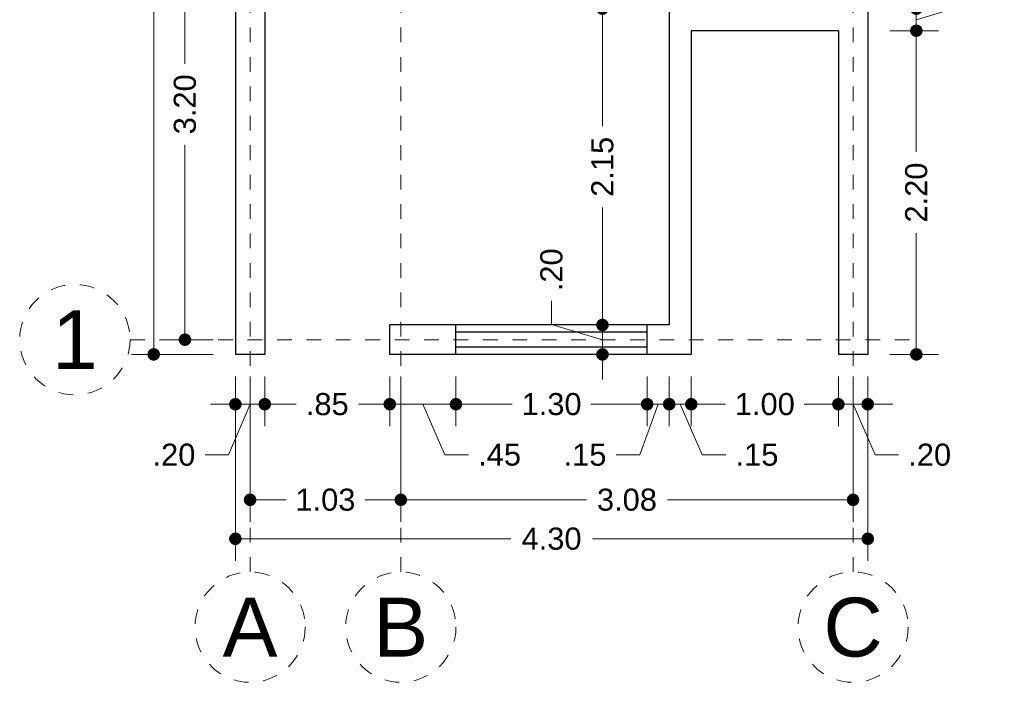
# Model space of a CAD drawing. Header units: millimetres. Extents: x 2567.1 to 2573.8, y 870.9 to 891.1.
# Tile 1 of 3: x 2567.1 to 2573.8, y 870.9 to 875.4. Entities that reach past the tile are written whole.
import ezdxf
from ezdxf.enums import TextEntityAlignment as Align

# ---------------------------------------------------------------- set-up
doc = ezdxf.new("R2010")
doc.units = ezdxf.units.MM
doc.header["$LTSCALE"] = 0.001
doc.linetypes.add('CENTER2', pattern=[28.575, 19.05, -3.175, 3.175, -3.175])
for name, color, linetype, lineweight in [('Cotas', 7, 'Continuous', 18), ('Ejes', 7, 'CENTER2', 5), ('Muros', 7, 'Continuous', 30), ('Ventanas', 250, 'Continuous', 25)]:
    doc.layers.add(name, color=color, linetype=linetype, lineweight=lineweight)
doc.styles.get("Standard").update_dxf_attribs({"font": 'arial.ttf'})
doc.dimstyles.new('1-100', dxfattribs={"dimscale": 100, "dimtxt": 0.0015, "dimasz": 0.00085, "dimexe": 0.0015, "dimexo": 0.0015, "dimgap": 0.0008, "dimtad": 0, "dimzin": 4, "dimdsep": 46, "dimtxsty": 'Standard', "dimblk": 'DOT', "dimcen": 0.09, "dimclrd": 256, "dimclre": 256, "dimclrt": 256, "dimadec": 0, "dimazin": 0, "dimtfac": 1, "dimtofl": 0, "dimtmove": 1, "dimatfit": 2, "dimfxl": 0.0015, "dimtfill": 1, "dimtolj": 1, "dimtzin": 4, "dimlwd": -1, "dimlwe": -1, "dimarcsym": 0})

# ---------------------------------------------------------------- blocks, each defined once
blk = doc.blocks.new('_DOT')
at = {"color": 0, "linetype": 'ByBlock'}
blk.add_line((-0.5, 0), (-1, 0), dxfattribs=at)
at = {"color": 0, "linetype": 'ByBlock', "const_width": 0.5}
blk.add_lwpolyline([(-0.25, 0, 1), (0.25, 0, 1)], format="xyb", close=True, dxfattribs=at)
blk = doc.blocks.new('*D4')
at = {"layer": 'Cotas', "transparency": 16777216}
for p, q in [((2568.5997, 873.0174), (2568.5997, 871.7641)), ((2572.8997, 873.0174), (2572.8997, 871.7641)), ((2568.6847, 871.9141), (2570.4721, 871.9141)), ((2572.8147, 871.9141), (2571.0273, 871.9141))]:
    blk.add_line(p, q, dxfattribs=at)
at = {"layer": 'Defpoints', "color": 0, "transparency": 16777216}
for p in [(2568.5997, 873.1674), (2572.8997, 873.1674), (2572.8997, 871.9141)]:
    blk.add_point(p, dxfattribs=at)
at = {"layer": 'Cotas', "transparency": 16777216, "xscale": 0.08499999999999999, "yscale": 0.08499999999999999, "zscale": 0.08499999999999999, "rotation": 180}
blk.add_blockref('_DOT', (2568.5997, 871.9141), dxfattribs=at)
at = {"layer": 'Cotas', "transparency": 16777216, "xscale": 0.08499999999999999, "yscale": 0.08499999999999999, "zscale": 0.08499999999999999}
blk.add_blockref('_DOT', (2572.8997, 871.9141), dxfattribs=at)
at = {"layer": 'Cotas', "transparency": 16777216, "insert": (2570.7497, 871.9141), "char_height": 0.15, "attachment_point": 5, "bg_fill": 3, "box_fill_scale": 1.1, "bg_fill_color": 256, "bg_fill_true_color": 13158600, "bg_fill_transparency": 0}
blk.add_mtext('\\A1;4.30', dxfattribs=at)
blk = doc.blocks.new('*D5')
at = {"layer": 'Cotas', "transparency": 16777216}
for p, q in [((2568.6997, 873.0174), (2568.6997, 872.029)), ((2569.7247, 873.0174), (2569.7247, 872.029)), ((2568.7847, 872.179), (2568.9445, 872.179)), ((2569.6397, 872.179), (2569.48, 872.179))]:
    blk.add_line(p, q, dxfattribs=at)
at = {"layer": 'Defpoints', "color": 0, "transparency": 16777216}
for p in [(2568.6997, 873.1674), (2569.7247, 873.1674), (2569.7247, 872.179)]:
    blk.add_point(p, dxfattribs=at)
at = {"layer": 'Cotas', "transparency": 16777216, "xscale": 0.08499999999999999, "yscale": 0.08499999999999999, "zscale": 0.08499999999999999, "rotation": 180}
blk.add_blockref('_DOT', (2568.6997, 872.179), dxfattribs=at)
at = {"layer": 'Cotas', "transparency": 16777216, "xscale": 0.08499999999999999, "yscale": 0.08499999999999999, "zscale": 0.08499999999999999}
blk.add_blockref('_DOT', (2569.7247, 872.179), dxfattribs=at)
at = {"layer": 'Cotas', "transparency": 16777216, "insert": (2569.2122, 872.179), "char_height": 0.15, "attachment_point": 5, "bg_fill": 3, "box_fill_scale": 1.1, "bg_fill_color": 256, "bg_fill_true_color": 13158600, "bg_fill_transparency": 0}
blk.add_mtext('\\A1;1.03', dxfattribs=at)
blk = doc.blocks.new('*D6')
at = {"layer": 'Cotas', "transparency": 16777216}
for p, q in [((2569.7247, 873.0174), (2569.7247, 872.029)), ((2572.7997, 873.0174), (2572.7997, 872.029)), ((2569.8097, 872.179), (2570.9873, 872.179)), ((2572.7147, 872.179), (2571.5371, 872.179))]:
    blk.add_line(p, q, dxfattribs=at)
at = {"layer": 'Defpoints', "color": 0, "transparency": 16777216}
for p in [(2569.7247, 873.1674), (2572.7997, 873.1674), (2572.7997, 872.179)]:
    blk.add_point(p, dxfattribs=at)
at = {"layer": 'Cotas', "transparency": 16777216, "xscale": 0.08499999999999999, "yscale": 0.08499999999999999, "zscale": 0.08499999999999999, "rotation": 180}
blk.add_blockref('_DOT', (2569.7247, 872.179), dxfattribs=at)
at = {"layer": 'Cotas', "transparency": 16777216, "xscale": 0.08499999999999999, "yscale": 0.08499999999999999, "zscale": 0.08499999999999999}
blk.add_blockref('_DOT', (2572.7997, 872.179), dxfattribs=at)
at = {"layer": 'Cotas', "transparency": 16777216, "insert": (2571.2622, 872.179), "char_height": 0.15, "attachment_point": 5, "bg_fill": 3, "box_fill_scale": 1.1, "bg_fill_color": 256, "bg_fill_true_color": 13158600, "bg_fill_transparency": 0}
blk.add_mtext('\\A1;3.08', dxfattribs=at)
blk = doc.blocks.new('*D7')
at = {"layer": 'Cotas', "transparency": 16777216}
for p, q in [((2568.7997, 873.0174), (2568.7997, 872.6787)), ((2569.6497, 873.0174), (2569.6497, 872.6787)), ((2568.8847, 872.8287), (2569.0128, 872.8287)), ((2569.5647, 872.8287), (2569.4367, 872.8287))]:
    blk.add_line(p, q, dxfattribs=at)
at = {"layer": 'Defpoints', "color": 0, "transparency": 16777216}
for p in [(2568.7997, 873.1674), (2569.6497, 873.1674), (2569.6497, 872.8287)]:
    blk.add_point(p, dxfattribs=at)
at = {"layer": 'Cotas', "transparency": 16777216, "xscale": 0.08499999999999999, "yscale": 0.08499999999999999, "zscale": 0.08499999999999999, "rotation": 180}
blk.add_blockref('_DOT', (2568.7997, 872.8287), dxfattribs=at)
at = {"layer": 'Cotas', "transparency": 16777216, "xscale": 0.08499999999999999, "yscale": 0.08499999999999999, "zscale": 0.08499999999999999}
blk.add_blockref('_DOT', (2569.6497, 872.8287), dxfattribs=at)
at = {"layer": 'Cotas', "transparency": 16777216, "insert": (2569.2247, 872.8287), "char_height": 0.15, "attachment_point": 5, "bg_fill": 3, "box_fill_scale": 1.1, "bg_fill_color": 256, "bg_fill_true_color": 13158600, "bg_fill_transparency": 0}
blk.add_mtext('\\A1;.85', dxfattribs=at)
blk = doc.blocks.new('*D8')
at = {"layer": 'Cotas', "transparency": 16777216}
for p, q in [((2569.6497, 873.0174), (2569.6497, 872.6787)), ((2570.0997, 873.0174), (2570.0997, 872.6787)), ((2569.7347, 872.8287), (2570.0147, 872.8287)), ((2569.8747, 872.8287), (2570.0244, 872.4856)), ((2570.0244, 872.4856), (2570.1844, 872.4856))]:
    blk.add_line(p, q, dxfattribs=at)
at = {"layer": 'Defpoints', "color": 0, "transparency": 16777216}
for p in [(2569.6497, 873.1674), (2570.0997, 873.1674), (2570.0997, 872.8287)]:
    blk.add_point(p, dxfattribs=at)
at = {"layer": 'Cotas', "transparency": 16777216, "xscale": 0.08499999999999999, "yscale": 0.08499999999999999, "zscale": 0.08499999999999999, "rotation": 180}
blk.add_blockref('_DOT', (2569.6497, 872.8287), dxfattribs=at)
at = {"layer": 'Cotas', "transparency": 16777216, "xscale": 0.08499999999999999, "yscale": 0.08499999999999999, "zscale": 0.08499999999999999}
blk.add_blockref('_DOT', (2570.0997, 872.8287), dxfattribs=at)
at = {"layer": 'Cotas', "transparency": 16777216, "insert": (2570.3963, 872.4856), "char_height": 0.15, "attachment_point": 5, "bg_fill": 3, "box_fill_scale": 1.1, "bg_fill_color": 256, "bg_fill_true_color": 13158600, "bg_fill_transparency": 0}
blk.add_mtext('\\A1;.45', dxfattribs=at)
blk = doc.blocks.new('*D9')
at = {"layer": 'Cotas', "transparency": 16777216}
for p, q in [((2570.0997, 873.0174), (2570.0997, 872.6787)), ((2571.3997, 873.0174), (2571.3997, 872.6787)), ((2570.1847, 872.8287), (2570.4822, 872.8287)), ((2571.3147, 872.8287), (2571.0172, 872.8287))]:
    blk.add_line(p, q, dxfattribs=at)
at = {"layer": 'Defpoints', "color": 0, "transparency": 16777216}
for p in [(2570.0997, 873.1674), (2571.3997, 873.1674), (2571.3997, 872.8287)]:
    blk.add_point(p, dxfattribs=at)
at = {"layer": 'Cotas', "transparency": 16777216, "xscale": 0.08499999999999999, "yscale": 0.08499999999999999, "zscale": 0.08499999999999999, "rotation": 180}
blk.add_blockref('_DOT', (2570.0997, 872.8287), dxfattribs=at)
at = {"layer": 'Cotas', "transparency": 16777216, "xscale": 0.08499999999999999, "yscale": 0.08499999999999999, "zscale": 0.08499999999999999}
blk.add_blockref('_DOT', (2571.3997, 872.8287), dxfattribs=at)
at = {"layer": 'Cotas', "transparency": 16777216, "insert": (2570.7497, 872.8287), "char_height": 0.15, "attachment_point": 5, "bg_fill": 3, "box_fill_scale": 1.1, "bg_fill_color": 256, "bg_fill_true_color": 13158600, "bg_fill_transparency": 0}
blk.add_mtext('\\A1;1.30', dxfattribs=at)
blk = doc.blocks.new('*D10')
at = {"layer": 'Cotas', "transparency": 16777216}
for p, q in [((2571.5497, 873.0174), (2571.5497, 872.6787)), ((2571.6997, 873.0174), (2571.6997, 872.6787)), ((2571.4647, 872.8287), (2571.3797, 872.8287)), ((2571.5497, 872.8287), (2571.6997, 872.8287)), ((2571.6247, 872.8287), (2571.7746, 872.4847)), ((2571.7847, 872.8287), (2571.8697, 872.8287)), ((2571.7746, 872.4847), (2571.9346, 872.4847))]:
    blk.add_line(p, q, dxfattribs=at)
at = {"layer": 'Defpoints', "color": 0, "transparency": 16777216}
for p in [(2571.5497, 873.1674), (2571.6997, 873.1674), (2571.6997, 872.8287)]:
    blk.add_point(p, dxfattribs=at)
at = {"layer": 'Cotas', "transparency": 16777216, "xscale": 0.08499999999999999, "yscale": 0.08499999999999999, "zscale": 0.08499999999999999}
blk.add_blockref('_DOT', (2571.5497, 872.8287), dxfattribs=at)
at = {"layer": 'Cotas', "transparency": 16777216, "xscale": 0.08499999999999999, "yscale": 0.08499999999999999, "zscale": 0.08499999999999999, "rotation": 180}
blk.add_blockref('_DOT', (2571.6997, 872.8287), dxfattribs=at)
at = {"layer": 'Cotas', "transparency": 16777216, "insert": (2572.1466, 872.4847), "char_height": 0.15, "attachment_point": 5, "bg_fill": 3, "box_fill_scale": 1.1, "bg_fill_color": 256, "bg_fill_true_color": 13158600, "bg_fill_transparency": 0}
blk.add_mtext('\\A1;.15', dxfattribs=at)
blk = doc.blocks.new('*D11')
at = {"layer": 'Cotas', "transparency": 16777216}
for p, q in [((2571.6997, 873.0174), (2571.6997, 872.6787)), ((2572.6997, 873.0174), (2572.6997, 872.6787)), ((2571.7847, 872.8287), (2571.9322, 872.8287)), ((2572.6147, 872.8287), (2572.4672, 872.8287))]:
    blk.add_line(p, q, dxfattribs=at)
at = {"layer": 'Defpoints', "color": 0, "transparency": 16777216}
for p in [(2571.6997, 873.1674), (2572.6997, 873.1674), (2572.6997, 872.8287)]:
    blk.add_point(p, dxfattribs=at)
at = {"layer": 'Cotas', "transparency": 16777216, "xscale": 0.08499999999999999, "yscale": 0.08499999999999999, "zscale": 0.08499999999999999, "rotation": 180}
blk.add_blockref('_DOT', (2571.6997, 872.8287), dxfattribs=at)
at = {"layer": 'Cotas', "transparency": 16777216, "xscale": 0.08499999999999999, "yscale": 0.08499999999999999, "zscale": 0.08499999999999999}
blk.add_blockref('_DOT', (2572.6997, 872.8287), dxfattribs=at)
at = {"layer": 'Cotas', "transparency": 16777216, "insert": (2572.1997, 872.8287), "char_height": 0.15, "attachment_point": 5, "bg_fill": 3, "box_fill_scale": 1.1, "bg_fill_color": 256, "bg_fill_true_color": 13158600, "bg_fill_transparency": 0}
blk.add_mtext('\\A1;1.00', dxfattribs=at)
blk = doc.blocks.new('*D12')
at = {"layer": 'Cotas', "transparency": 16777216}
for p, q in [((2572.6997, 873.0174), (2572.6997, 872.6787)), ((2572.8997, 873.0174), (2572.8997, 872.6787)), ((2572.6147, 872.8287), (2572.5297, 872.8287)), ((2572.6997, 872.8287), (2572.8997, 872.8287)), ((2572.7997, 872.8287), (2572.9496, 872.4847)), ((2572.9847, 872.8287), (2573.0697, 872.8287)), ((2572.9496, 872.4847), (2573.1096, 872.4847))]:
    blk.add_line(p, q, dxfattribs=at)
at = {"layer": 'Defpoints', "color": 0, "transparency": 16777216}
for p in [(2572.6997, 873.1674), (2572.8997, 873.1674), (2572.8997, 872.8287)]:
    blk.add_point(p, dxfattribs=at)
at = {"layer": 'Cotas', "transparency": 16777216, "xscale": 0.08499999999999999, "yscale": 0.08499999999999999, "zscale": 0.08499999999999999}
blk.add_blockref('_DOT', (2572.6997, 872.8287), dxfattribs=at)
at = {"layer": 'Cotas', "transparency": 16777216, "xscale": 0.08499999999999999, "yscale": 0.08499999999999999, "zscale": 0.08499999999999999, "rotation": 180}
blk.add_blockref('_DOT', (2572.8997, 872.8287), dxfattribs=at)
at = {"layer": 'Cotas', "transparency": 16777216, "insert": (2573.3208, 872.4847), "char_height": 0.15, "attachment_point": 5, "bg_fill": 3, "box_fill_scale": 1.1, "bg_fill_color": 256, "bg_fill_true_color": 13158600, "bg_fill_transparency": 0}
blk.add_mtext('\\A1;.20', dxfattribs=at)
blk = doc.blocks.new('*D13')
at = {"layer": 'Cotas', "transparency": 16777216}
for p, q in [((2568.5997, 873.0174), (2568.5997, 872.6787)), ((2568.7997, 873.0174), (2568.7997, 872.6787)), ((2568.5147, 872.8287), (2568.4297, 872.8287)), ((2568.6997, 872.8287), (2568.5535, 872.4847)), ((2568.7997, 872.8287), (2568.5997, 872.8287)), ((2568.8847, 872.8287), (2568.9697, 872.8287)), ((2568.5535, 872.4847), (2568.3935, 872.4847))]:
    blk.add_line(p, q, dxfattribs=at)
at = {"layer": 'Defpoints', "color": 0, "transparency": 16777216}
for p in [(2568.5997, 873.1674), (2568.7997, 873.1674), (2568.5997, 872.8287)]:
    blk.add_point(p, dxfattribs=at)
at = {"layer": 'Cotas', "transparency": 16777216, "xscale": 0.08499999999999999, "yscale": 0.08499999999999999, "zscale": 0.08499999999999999}
blk.add_blockref('_DOT', (2568.5997, 872.8287), dxfattribs=at)
at = {"layer": 'Cotas', "transparency": 16777216, "xscale": 0.08499999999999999, "yscale": 0.08499999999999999, "zscale": 0.08499999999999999, "rotation": 180}
blk.add_blockref('_DOT', (2568.7997, 872.8287), dxfattribs=at)
at = {"layer": 'Cotas', "transparency": 16777216, "insert": (2568.1823, 872.4847), "char_height": 0.15, "attachment_point": 5, "bg_fill": 3, "box_fill_scale": 1.1, "bg_fill_color": 256, "bg_fill_true_color": 13158600, "bg_fill_transparency": 0}
blk.add_mtext('\\A1;.20', dxfattribs=at)
blk = doc.blocks.new('*D14')
at = {"layer": 'Cotas', "transparency": 16777216}
for p, q in [((2568.4497, 890.5174), (2567.8946, 890.5174)), ((2568.0446, 890.4324), (2568.0446, 882.169)), ((2568.0446, 873.2524), (2568.0446, 881.5158)), ((2568.4497, 873.1674), (2567.8946, 873.1674))]:
    blk.add_line(p, q, dxfattribs=at)
at = {"layer": 'Defpoints', "color": 0, "transparency": 16777216}
for p in [(2568.0446, 890.5174), (2568.5997, 890.5174), (2568.5997, 873.1674)]:
    blk.add_point(p, dxfattribs=at)
at = {"layer": 'Cotas', "transparency": 16777216, "xscale": 0.08499999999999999, "yscale": 0.08499999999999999, "zscale": 0.08499999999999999}
for p, rotation in [((2568.0446, 890.5174), 90), ((2568.0446, 873.1674), 270)]:
    blk.add_blockref('_DOT', p, dxfattribs=dict(at, rotation=rotation))
at = {"layer": 'Cotas', "transparency": 16777216, "insert": (2568.0446, 881.8424), "char_height": 0.15, "attachment_point": 5, "rotation": 90, "bg_fill": 3, "box_fill_scale": 1.1, "bg_fill_color": 256, "bg_fill_true_color": 13158600, "bg_fill_transparency": 0}
blk.add_mtext('\\A1;17.35', dxfattribs=at)
blk = doc.blocks.new('*D15')
at = {"layer": 'Cotas', "transparency": 16777216}
for p, q in [((2568.4497, 876.4674), (2568.107, 876.4674)), ((2568.257, 876.3824), (2568.257, 875.1419)), ((2568.257, 873.3524), (2568.257, 874.5929)), ((2568.4497, 873.2674), (2568.107, 873.2674))]:
    blk.add_line(p, q, dxfattribs=at)
at = {"layer": 'Defpoints', "color": 0, "transparency": 16777216}
for p in [(2568.257, 876.4674), (2568.5997, 876.4674), (2568.5997, 873.2674)]:
    blk.add_point(p, dxfattribs=at)
at = {"layer": 'Cotas', "transparency": 16777216, "xscale": 0.08499999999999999, "yscale": 0.08499999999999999, "zscale": 0.08499999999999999}
for p, rotation in [((2568.257, 876.4674), 90), ((2568.257, 873.2674), 270)]:
    blk.add_blockref('_DOT', p, dxfattribs=dict(at, rotation=rotation))
at = {"layer": 'Cotas', "transparency": 16777216, "insert": (2568.257, 874.8674), "char_height": 0.15, "attachment_point": 5, "rotation": 90, "bg_fill": 3, "box_fill_scale": 1.1, "bg_fill_color": 256, "bg_fill_true_color": 13158600, "bg_fill_transparency": 0}
blk.add_mtext('\\A1;3.20', dxfattribs=at)
blk = doc.blocks.new('*D21')
at = {"layer": 'Cotas', "transparency": 16777216}
for p, q in [((2573.0497, 875.3674), (2573.3799, 875.3674)), ((2573.2299, 875.2824), (2573.2299, 874.5432)), ((2573.2299, 873.2524), (2573.2299, 873.9916)), ((2573.0497, 873.1674), (2573.3799, 873.1674))]:
    blk.add_line(p, q, dxfattribs=at)
at = {"layer": 'Defpoints', "color": 0, "transparency": 16777216}
for p in [(2572.8997, 875.3674), (2573.2299, 875.3674), (2572.8997, 873.1674)]:
    blk.add_point(p, dxfattribs=at)
at = {"layer": 'Cotas', "transparency": 16777216, "xscale": 0.08499999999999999, "yscale": 0.08499999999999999, "zscale": 0.08499999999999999}
for p, rotation in [((2573.2299, 875.3674), 90), ((2573.2299, 873.1674), 270)]:
    blk.add_blockref('_DOT', p, dxfattribs=dict(at, rotation=rotation))
at = {"layer": 'Cotas', "transparency": 16777216, "insert": (2573.2299, 874.2674), "char_height": 0.15, "attachment_point": 5, "rotation": 90, "bg_fill": 3, "box_fill_scale": 1.1, "bg_fill_color": 256, "bg_fill_true_color": 13158600, "bg_fill_transparency": 0}
blk.add_mtext('\\A1;2.20', dxfattribs=at)
blk = doc.blocks.new('*D22')
at = {"layer": 'Cotas', "transparency": 16777216}
for p, q in [((2573.7296, 875.5923), (2573.7296, 875.7523)), ((2573.2299, 875.6024), (2573.2299, 875.6874)), ((2573.2299, 875.4424), (2573.7296, 875.5923)), ((2573.0497, 875.5174), (2573.3799, 875.5174)), ((2573.2299, 875.3674), (2573.2299, 875.5174)), ((2573.0497, 875.3674), (2573.3799, 875.3674)), ((2573.2299, 875.2824), (2573.2299, 875.1974))]:
    blk.add_line(p, q, dxfattribs=at)
at = {"layer": 'Defpoints', "color": 0, "transparency": 16777216}
for p in [(2572.8997, 875.5174), (2573.2299, 875.5174), (2572.8997, 875.3674)]:
    blk.add_point(p, dxfattribs=at)
at = {"layer": 'Cotas', "transparency": 16777216, "xscale": 0.08499999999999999, "yscale": 0.08499999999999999, "zscale": 0.08499999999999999}
for p, rotation in [((2573.2299, 875.5174), 270), ((2573.2299, 875.3674), 90)]:
    blk.add_blockref('_DOT', p, dxfattribs=dict(at, rotation=rotation))
at = {"layer": 'Cotas', "transparency": 16777216, "insert": (2573.7296, 875.9643), "char_height": 0.15, "attachment_point": 5, "rotation": 90, "bg_fill": 3, "box_fill_scale": 1.1, "bg_fill_color": 256, "bg_fill_true_color": 13158600, "bg_fill_transparency": 0}
blk.add_mtext('\\A1;.15', dxfattribs=at)
blk = doc.blocks.new('*D51')
at = {"layer": 'Cotas', "transparency": 16777216}
for p, q in [((2571.3997, 875.5174), (2570.9458, 875.5174)), ((2571.0958, 875.4324), (2571.0958, 874.7191)), ((2571.0958, 873.4524), (2571.0958, 874.1657)), ((2571.3997, 873.3674), (2570.9458, 873.3674))]:
    blk.add_line(p, q, dxfattribs=at)
at = {"layer": 'Defpoints', "color": 0, "transparency": 16777216}
for p in [(2571.0958, 875.5174), (2571.5497, 875.5174), (2571.5497, 873.3674)]:
    blk.add_point(p, dxfattribs=at)
at = {"layer": 'Cotas', "transparency": 16777216, "xscale": 0.08499999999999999, "yscale": 0.08499999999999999, "zscale": 0.08499999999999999}
for p, rotation in [((2571.0958, 875.5174), 90), ((2571.0958, 873.3674), 270)]:
    blk.add_blockref('_DOT', p, dxfattribs=dict(at, rotation=rotation))
at = {"layer": 'Cotas', "transparency": 16777216, "insert": (2571.0958, 874.4424), "char_height": 0.15, "attachment_point": 5, "rotation": 90, "bg_fill": 3, "box_fill_scale": 1.1, "bg_fill_color": 256, "bg_fill_true_color": 13158600, "bg_fill_transparency": 0}
blk.add_mtext('\\A1;2.15', dxfattribs=at)
blk = doc.blocks.new('*D54')
at = {"layer": 'Cotas', "transparency": 16777216}
for p, q in [((2570.7492, 873.3714), (2570.7492, 873.5314)), ((2571.0958, 873.4524), (2571.0958, 873.5374)), ((2571.0958, 873.2674), (2570.7492, 873.3714)), ((2571.3997, 873.3674), (2570.9458, 873.3674)), ((2571.0958, 873.3674), (2571.0958, 873.1674)), ((2571.2497, 873.1674), (2570.9458, 873.1674)), ((2571.0958, 873.0824), (2571.0958, 872.9974))]:
    blk.add_line(p, q, dxfattribs=at)
at = {"layer": 'Defpoints', "color": 0, "transparency": 16777216}
for p in [(2571.5497, 873.3674), (2571.0958, 873.1674), (2571.3997, 873.1674)]:
    blk.add_point(p, dxfattribs=at)
at = {"layer": 'Cotas', "transparency": 16777216, "xscale": 0.08499999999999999, "yscale": 0.08499999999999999, "zscale": 0.08499999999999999}
for p, rotation in [((2571.0958, 873.3674), 270), ((2571.0958, 873.1674), 90)]:
    blk.add_blockref('_DOT', p, dxfattribs=dict(at, rotation=rotation))
at = {"layer": 'Cotas', "transparency": 16777216, "insert": (2570.7492, 873.7425), "char_height": 0.15, "attachment_point": 5, "rotation": 90, "bg_fill": 3, "box_fill_scale": 1.1, "bg_fill_color": 256, "bg_fill_true_color": 13158600, "bg_fill_transparency": 0}
blk.add_mtext('\\A1;.20', dxfattribs=at)
blk = doc.blocks.new('*D56')
at = {"layer": 'Cotas', "transparency": 16777216}
for p, q in [((2571.3997, 873.0174), (2571.3997, 872.6787)), ((2571.5497, 873.0174), (2571.5497, 872.6787)), ((2571.3147, 872.8287), (2571.2297, 872.8287)), ((2571.4747, 872.8287), (2571.3491, 872.4847)), ((2571.5497, 872.8287), (2571.3997, 872.8287)), ((2571.6347, 872.8287), (2571.7197, 872.8287)), ((2571.3491, 872.4847), (2571.1891, 872.4847))]:
    blk.add_line(p, q, dxfattribs=at)
at = {"layer": 'Defpoints', "color": 0, "transparency": 16777216}
for p in [(2571.3997, 873.1674), (2571.5497, 873.1674), (2571.3997, 872.8287)]:
    blk.add_point(p, dxfattribs=at)
at = {"layer": 'Cotas', "transparency": 16777216, "xscale": 0.08499999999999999, "yscale": 0.08499999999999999, "zscale": 0.08499999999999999}
blk.add_blockref('_DOT', (2571.3997, 872.8287), dxfattribs=at)
at = {"layer": 'Cotas', "transparency": 16777216, "xscale": 0.08499999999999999, "yscale": 0.08499999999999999, "zscale": 0.08499999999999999, "rotation": 180}
blk.add_blockref('_DOT', (2571.5497, 872.8287), dxfattribs=at)
at = {"layer": 'Cotas', "transparency": 16777216, "insert": (2570.9771, 872.4847), "char_height": 0.15, "attachment_point": 5, "bg_fill": 3, "box_fill_scale": 1.1, "bg_fill_color": 256, "bg_fill_true_color": 13158600, "bg_fill_transparency": 0}
blk.add_mtext('\\A1;.15', dxfattribs=at)

msp = doc.modelspace()

# ---------------------------------------------------------------- linework, layer by layer
at = {"layer": 'Ejes', "linetype": 'CENTER2'}
for p, q in [((2568.6997, 871.6886), (2568.6997, 890.8174)), ((2569.7247, 871.6886), (2569.7247, 890.8174)), ((2572.7997, 871.6886), (2572.7997, 890.8174)), ((2567.8834, 873.2674), (2573.1997, 873.2674))]:
    msp.add_line(p, q, dxfattribs=at)
at = {"layer": 'Ejes'}
for centre in [(2567.5084, 873.2674), (2568.6997, 871.3136), (2569.7247, 871.3136), (2572.7997, 871.3136)]:
    msp.add_circle(centre, 0.375, dxfattribs=at)
at = {"layer": 'Muros'}
for p, q in [((2568.5997, 890.5174), (2568.5997, 873.1674)), ((2572.8997, 890.5174), (2572.8997, 873.1674)), ((2568.7997, 890.3174), (2568.7997, 873.1674)), ((2571.5497, 875.5174), (2571.5497, 873.3674)), ((2571.6997, 875.3674), (2571.6997, 873.1674)), ((2572.6997, 875.3674), (2571.6997, 875.3674)), ((2572.6997, 875.3674), (2572.6997, 873.1674)), ((2569.6497, 873.1674), (2569.6497, 873.3674)), ((2571.5497, 873.3674), (2569.6497, 873.3674)), ((2568.7997, 873.1674), (2568.5997, 873.1674)), ((2571.6997, 873.1674), (2569.6497, 873.1674)), ((2572.8997, 873.1674), (2572.6997, 873.1674))]:
    msp.add_line(p, q, dxfattribs=at)
at = {"layer": 'Ventanas'}
for p, q in [((2570.0997, 873.1674), (2570.0997, 873.3674)), ((2571.3997, 873.1674), (2571.3997, 873.3674)), ((2571.3997, 873.3174), (2570.0997, 873.3174))]:
    msp.add_line(p, q, dxfattribs=at)

# ---------------------------------------------------------------- texts
at = {"layer": 'Ejes'}
for s, p in [('1', (2567.5084, 873.2674)), ('C', (2572.7997, 871.3136)), ('A', (2568.6997, 871.3136)), ('B', (2569.7247, 871.3136))]:
    msp.add_text(s, height=0.4, dxfattribs=at).set_placement(p, align=Align.MIDDLE_CENTER)

# ---------------------------------------------------------------- next in the draw order: dimensions: what is measured, and where the dimension line sits
at = {"layer": 'Cotas'}
dim = msp.add_linear_dim(base=(2571.0958, 875.5174), p1=(2571.5497, 873.3674), p2=(2571.5497, 875.5174), angle=90, dimstyle='1-100', dxfattribs=at)
dim.commit()
dim.dimension.update_dxf_attribs({"geometry": '*D51', "text_midpoint": (2571.0958, 874.4424)})
dim = msp.add_linear_dim(base=(2572.8997, 871.9141), p1=(2568.5997, 873.1674), p2=(2572.8997, 873.1674), dimstyle='1-100', dxfattribs=at)
dim.commit()
dim.dimension.update_dxf_attribs({"geometry": '*D4', "text_midpoint": (2570.7497, 871.9141)})

# ---------------------------------------------------------------- next in the draw order: dimensions: what is measured, and where the dimension line sits
dim = msp.add_linear_dim(base=(2569.7247135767, 872.1790497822), p1=(2568.6997135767, 873.1674026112), p2=(2569.7247135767, 873.1674026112), dimstyle='1-100', dxfattribs=at)
dim.commit()
dim.dimension.update_dxf_attribs({"geometry": '*D5', "text_midpoint": (2569.2122135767, 872.1790497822)})

# ---------------------------------------------------------------- next in the draw order: dimensions: what is measured, and where the dimension line sits
dim = msp.add_linear_dim(base=(2572.7997135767, 872.1790497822), p1=(2569.7247135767, 873.1674026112), p2=(2572.7997135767, 873.1674026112), dimstyle='1-100', override={"dimtmove": 1}, dxfattribs=at)
dim.commit()
dim.dimension.update_dxf_attribs({"geometry": '*D6', "text_midpoint": (2571.2622135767, 872.1790497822)})

# ---------------------------------------------------------------- next in the draw order: dimensions: what is measured, and where the dimension line sits
dim = msp.add_linear_dim(base=(2569.6497, 872.8287), p1=(2568.7997, 873.1674), p2=(2569.6497, 873.1674), dimstyle='1-100', dxfattribs=at)
dim.commit()
dim.dimension.update_dxf_attribs({"geometry": '*D7', "text_midpoint": (2569.2247, 872.8287)})

# ---------------------------------------------------------------- next in the draw order: dimensions: what is measured, and where the dimension line sits
dim = msp.add_linear_dim(base=(2568.5997, 872.8287), p1=(2568.7997, 873.1674), p2=(2568.5997, 873.1674), dimstyle='1-100', dxfattribs=at)
dim.commit()
dim.dimension.update_dxf_attribs({"geometry": '*D13', "text_midpoint": (2568.3135, 872.4847), "dimtype": 160})
dim = msp.add_linear_dim(base=(2570.0997, 872.8287), p1=(2569.6497, 873.1674), p2=(2570.0997, 873.1674), dimstyle='1-100', override={"dimtmove": 1}, dxfattribs=at)
dim.commit()
dim.dimension.update_dxf_attribs({"geometry": '*D8', "text_midpoint": (2570.2644, 872.4856), "dimtype": 160})

# ---------------------------------------------------------------- next in the draw order: dimensions: what is measured, and where the dimension line sits
dim = msp.add_linear_dim(base=(2568.0446, 890.5174), p1=(2568.5997, 873.1674), p2=(2568.5997, 890.5174), angle=90, dimstyle='1-100', dxfattribs=at)
dim.commit()
dim.dimension.update_dxf_attribs({"geometry": '*D14', "text_midpoint": (2568.0446, 881.8424)})
dim = msp.add_linear_dim(base=(2571.3997, 872.8287), p1=(2570.0997, 873.1674), p2=(2571.3997, 873.1674), dimstyle='1-100', override={"dimtmove": 1}, dxfattribs=at)
dim.commit()
dim.dimension.update_dxf_attribs({"geometry": '*D9', "text_midpoint": (2570.7497, 872.8287)})

# ---------------------------------------------------------------- next in the draw order: dimensions: what is measured, and where the dimension line sits
dim = msp.add_linear_dim(base=(2568.257, 876.4674), p1=(2568.5997, 873.2674), p2=(2568.5997, 876.4674), angle=90, dimstyle='1-100', dxfattribs=at)
dim.commit()
dim.dimension.update_dxf_attribs({"geometry": '*D15', "text_midpoint": (2568.257, 874.8674)})
dim = msp.add_linear_dim(base=(2571.6997, 872.8287), p1=(2571.5497, 873.1674), p2=(2571.6997, 873.1674), dimstyle='1-100', override={"dimtmove": 1}, dxfattribs=at)
dim.commit()
dim.dimension.update_dxf_attribs({"geometry": '*D10', "text_midpoint": (2572.0146, 872.4847), "dimtype": 160})

# ---------------------------------------------------------------- next in the draw order: dimensions: what is measured, and where the dimension line sits
dim = msp.add_linear_dim(base=(2571.0958, 873.1674), p1=(2571.5497, 873.3674), p2=(2571.3997, 873.1674), angle=90, dimstyle='1-100', dxfattribs=at)
dim.commit()
dim.dimension.update_dxf_attribs({"geometry": '*D54', "text_midpoint": (2570.7492, 873.6114)})
dim = msp.add_linear_dim(base=(2572.6997, 872.8287), p1=(2571.6997, 873.1674), p2=(2572.6997, 873.1674), dimstyle='1-100', override={"dimtmove": 1}, dxfattribs=at)
dim.commit()
dim.dimension.update_dxf_attribs({"geometry": '*D11', "text_midpoint": (2572.1997, 872.8287)})

# ---------------------------------------------------------------- next in the draw order: linework, layer by layer
at = {"layer": 'Ventanas'}
msp.add_line((2571.3997, 873.2174), (2570.0997, 873.2174), dxfattribs=at)

# ---------------------------------------------------------------- next in the draw order: dimensions: what is measured, and where the dimension line sits
at = {"layer": 'Cotas'}
dim = msp.add_linear_dim(base=(2571.3997, 872.8287), p1=(2571.5497, 873.1674), p2=(2571.3997, 873.1674), dimstyle='1-100', dxfattribs=at)
dim.commit()
dim.dimension.update_dxf_attribs({"geometry": '*D56', "text_midpoint": (2571.1091, 872.4847), "dimtype": 160})
dim = msp.add_linear_dim(base=(2572.8997, 872.8287), p1=(2572.6997, 873.1674), p2=(2572.8997, 873.1674), dimstyle='1-100', override={"dimtmove": 1}, dxfattribs=at)
dim.commit()
dim.dimension.update_dxf_attribs({"geometry": '*D12', "text_midpoint": (2573.1896, 872.4847), "dimtype": 160})

# ---------------------------------------------------------------- next in the draw order: dimensions: what is measured, and where the dimension line sits
dim = msp.add_linear_dim(base=(2573.2299, 875.3674), p1=(2572.8997, 873.1674), p2=(2572.8997, 875.3674), angle=90, dimstyle='1-100', dxfattribs=at)
dim.commit()
dim.dimension.update_dxf_attribs({"geometry": '*D21', "text_midpoint": (2573.2299, 874.2674)})

# ---------------------------------------------------------------- next in the draw order: dimensions: what is measured, and where the dimension line sits
dim = msp.add_linear_dim(base=(2573.2299, 875.5174), p1=(2572.8997, 875.3674), p2=(2572.8997, 875.5174), angle=90, dimstyle='1-100', dxfattribs=at)
dim.commit()
dim.dimension.update_dxf_attribs({"geometry": '*D22', "text_midpoint": (2573.7296, 875.8323)})

doc.saveas('drawing.dxf')
